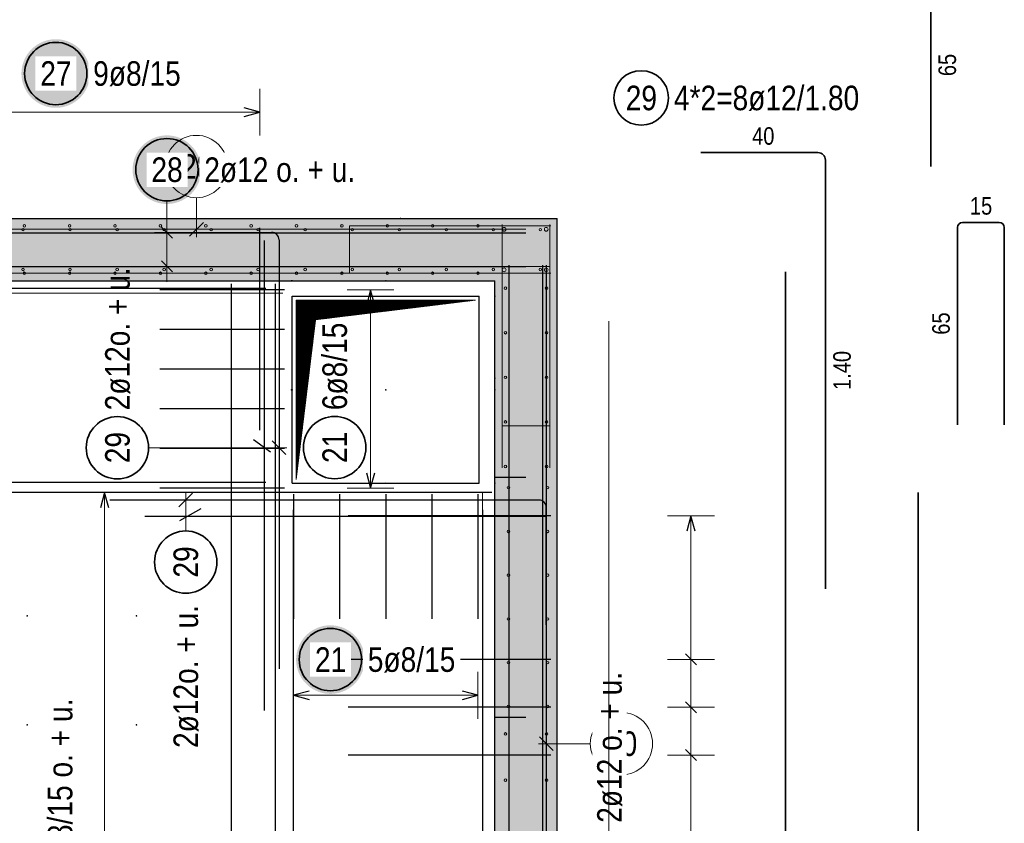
# Model space of a CAD drawing. Header units: millimetres. Extents: x -10.2 to 30.7, y 0 to 21.
# Tile 27 of 40: x 18.7 to 21.9, y 4.3 to 6.9. Entities that reach past the tile are written whole.
import ezdxf

# ---------------------------------------------------------------- set-up
doc = ezdxf.new("R2010")
doc.units = ezdxf.units.MM
doc.linetypes.add('HIDDEN', pattern=[0.375, 0.25, -0.125])
doc.layers.add('nplo Bewehrung', color=7, linetype='Continuous', lineweight=20)
doc.styles.add('Arial Narrow', font='ARIALN.TTF')

msp = doc.modelspace()

# ---------------------------------------------------------------- hatches: boundary and pattern name
at = {"lineweight": 25, "true_color": 0xffffff}
for points in [[(18.9286, 6.7058), (18.9285, 6.7097), (18.9283, 6.7135), (18.928, 6.7173), (18.9275, 6.7212), (18.9269, 6.7249), (18.9262, 6.7287), (18.9253, 6.7325), (18.9243, 6.7362), (18.9232, 6.7398), (18.9219, 6.7435), (18.9205, 6.7471), (18.919, 6.7506), (18.9174, 6.7541), (18.9157, 6.7575), (18.9138, 6.7608), (18.9118, 6.7641), (18.9098, 6.7674), (18.9076, 6.7705), (18.9052, 6.7736), (18.9028, 6.7766), (18.9003, 6.7794), (18.8977, 6.7823), (18.895, 6.785), (18.8922, 6.7876), (18.8893, 6.7901), (18.8863, 6.7925), (18.8832, 6.7948), (18.8801, 6.797), (18.8768, 6.7991), (18.8736, 6.8011), (18.8702, 6.803), (18.8668, 6.8047), (18.8633, 6.8063), (18.8598, 6.8078), (18.8562, 6.8092), (18.8526, 6.8105), (18.8489, 6.8116), (18.8452, 6.8126), (18.8414, 6.8134), (18.8377, 6.8142), (18.8339, 6.8148), (18.8301, 6.8152), (18.8262, 6.8156), (18.8224, 6.8158), (18.8186, 6.8158), (18.8147, 6.8158), (18.8109, 6.8156), (18.8071, 6.8152), (18.8032, 6.8148), (18.7995, 6.8142), (18.7957, 6.8134), (18.7919, 6.8126), (18.7882, 6.8116), (18.7846, 6.8105), (18.7809, 6.8092), (18.7774, 6.8078), (18.7738, 6.8063), (18.7703, 6.8047), (18.7669, 6.803), (18.7636, 6.8011), (18.7603, 6.7991), (18.757, 6.797), (18.7539, 6.7948), (18.7508, 6.7925), (18.7479, 6.7901), (18.745, 6.7876), (18.7421, 6.785), (18.7394, 6.7823), (18.7368, 6.7794), (18.7343, 6.7766), (18.7319, 6.7736), (18.7296, 6.7705), (18.7274, 6.7674), (18.7253, 6.7641), (18.7233, 6.7608), (18.7214, 6.7575), (18.7197, 6.7541), (18.7181, 6.7506), (18.7166, 6.7471), (18.7152, 6.7435), (18.7139, 6.7398), (18.7128, 6.7362), (18.7118, 6.7325), (18.711, 6.7287), (18.7102, 6.7249), (18.7096, 6.7212), (18.7092, 6.7173), (18.7088, 6.7135), (18.7086, 6.7097), (18.7086, 6.7058), (18.7086, 6.702), (18.7088, 6.6982), (18.7092, 6.6943), (18.7096, 6.6905), (18.7102, 6.6867), (18.711, 6.683), (18.7118, 6.6792), (18.7128, 6.6755), (18.7139, 6.6719), (18.7152, 6.6682), (18.7166, 6.6646), (18.7181, 6.6611), (18.7197, 6.6576), (18.7214, 6.6542), (18.7233, 6.6508), (18.7253, 6.6476), (18.7274, 6.6443), (18.7296, 6.6412), (18.7319, 6.6381), (18.7343, 6.6351), (18.7368, 6.6322), (18.7394, 6.6294), (18.7421, 6.6267), (18.745, 6.6241), (18.7479, 6.6216), (18.7508, 6.6192), (18.7539, 6.6169), (18.757, 6.6146), (18.7603, 6.6126), (18.7636, 6.6106), (18.7669, 6.6087), (18.7703, 6.607), (18.7738, 6.6054), (18.7774, 6.6039), (18.7809, 6.6025), (18.7846, 6.6012), (18.7882, 6.6001), (18.7919, 6.5991), (18.7957, 6.5982), (18.7995, 6.5975), (18.8032, 6.5969), (18.8071, 6.5964), (18.8109, 6.5961), (18.8147, 6.5959), (18.8186, 6.5958), (18.8224, 6.5959), (18.8262, 6.5961), (18.8301, 6.5964), (18.8339, 6.5969), (18.8377, 6.5975), (18.8414, 6.5982), (18.8452, 6.5991), (18.8489, 6.6001), (18.8526, 6.6012), (18.8562, 6.6025), (18.8598, 6.6039), (18.8633, 6.6054), (18.8668, 6.607), (18.8702, 6.6087), (18.8736, 6.6106), (18.8768, 6.6126), (18.8801, 6.6146), (18.8832, 6.6169), (18.8863, 6.6192), (18.8893, 6.6216), (18.8922, 6.6241), (18.895, 6.6267), (18.8977, 6.6294), (18.9003, 6.6322), (18.9028, 6.6351), (18.9052, 6.6381), (18.9076, 6.6412), (18.9098, 6.6443), (18.9118, 6.6476), (18.9138, 6.6508), (18.9157, 6.6542), (18.9174, 6.6576), (18.919, 6.6611), (18.9205, 6.6646), (18.9219, 6.6682), (18.9232, 6.6719), (18.9243, 6.6755), (18.9253, 6.6792), (18.9262, 6.683), (18.9269, 6.6867), (18.9275, 6.6905), (18.928, 6.6943), (18.9283, 6.6982)], [(19.285, 6.3972), (19.2849, 6.4011), (19.2847, 6.4049), (19.2844, 6.4087), (19.2839, 6.4125), (19.2833, 6.4163), (19.2826, 6.4201), (19.2817, 6.4238), (19.2807, 6.4275), (19.2796, 6.4312), (19.2784, 6.4349), (19.277, 6.4384), (19.2755, 6.442), (19.2739, 6.4454), (19.2721, 6.4489), (19.2703, 6.4522), (19.2683, 6.4555), (19.2662, 6.4587), (19.264, 6.4619), (19.2617, 6.465), (19.2593, 6.4679), (19.2567, 6.4708), (19.2541, 6.4736), (19.2514, 6.4764), (19.2486, 6.479), (19.2457, 6.4815), (19.2427, 6.4839), (19.2397, 6.4862), (19.2365, 6.4884), (19.2333, 6.4905), (19.23, 6.4925), (19.2266, 6.4944), (19.2232, 6.4961), (19.2197, 6.4977), (19.2162, 6.4992), (19.2126, 6.5006), (19.209, 6.5018), (19.2053, 6.503), (19.2016, 6.504), (19.1979, 6.5048), (19.1941, 6.5056), (19.1903, 6.5062), (19.1865, 6.5066), (19.1827, 6.507), (19.1788, 6.5072), (19.175, 6.5072), (19.1712, 6.5072), (19.1673, 6.507), (19.1635, 6.5066), (19.1597, 6.5062), (19.1559, 6.5056), (19.1521, 6.5048), (19.1484, 6.504), (19.1447, 6.503), (19.141, 6.5018), (19.1374, 6.5006), (19.1338, 6.4992), (19.1303, 6.4977), (19.1268, 6.4961), (19.1234, 6.4944), (19.12, 6.4925), (19.1167, 6.4905), (19.1135, 6.4884), (19.1103, 6.4862), (19.1073, 6.4839), (19.1043, 6.4815), (19.1014, 6.479), (19.0986, 6.4764), (19.0959, 6.4736), (19.0933, 6.4708), (19.0907, 6.4679), (19.0883, 6.465), (19.086, 6.4619), (19.0838, 6.4587), (19.0817, 6.4555), (19.0797, 6.4522), (19.0779, 6.4489), (19.0761, 6.4454), (19.0745, 6.442), (19.073, 6.4384), (19.0716, 6.4349), (19.0704, 6.4312), (19.0693, 6.4275), (19.0683, 6.4238), (19.0674, 6.4201), (19.0667, 6.4163), (19.0661, 6.4125), (19.0656, 6.4087), (19.0653, 6.4049), (19.0651, 6.4011), (19.065, 6.3972), (19.0651, 6.3934), (19.0653, 6.3896), (19.0656, 6.3857), (19.0661, 6.3819), (19.0667, 6.3781), (19.0674, 6.3744), (19.0683, 6.3706), (19.0693, 6.3669), (19.0704, 6.3632), (19.0716, 6.3596), (19.073, 6.356), (19.0745, 6.3525), (19.0761, 6.349), (19.0779, 6.3456), (19.0797, 6.3422), (19.0817, 6.3389), (19.0838, 6.3357), (19.086, 6.3326), (19.0883, 6.3295), (19.0907, 6.3265), (19.0933, 6.3236), (19.0959, 6.3208), (19.0986, 6.3181), (19.1014, 6.3155), (19.1043, 6.313), (19.1073, 6.3105), (19.1103, 6.3082), (19.1135, 6.306), (19.1167, 6.3039), (19.12, 6.302), (19.1234, 6.3001), (19.1268, 6.2984), (19.1303, 6.2967), (19.1338, 6.2952), (19.1374, 6.2939), (19.141, 6.2926), (19.1447, 6.2915), (19.1484, 6.2905), (19.1521, 6.2896), (19.1559, 6.2889), (19.1597, 6.2883), (19.1635, 6.2878), (19.1673, 6.2875), (19.1712, 6.2873), (19.175, 6.2872), (19.1788, 6.2873), (19.1827, 6.2875), (19.1865, 6.2878), (19.1903, 6.2883), (19.1941, 6.2889), (19.1979, 6.2896), (19.2016, 6.2905), (19.2053, 6.2915), (19.209, 6.2926), (19.2126, 6.2939), (19.2162, 6.2952), (19.2197, 6.2967), (19.2232, 6.2984), (19.2266, 6.3001), (19.23, 6.302), (19.2333, 6.3039), (19.2365, 6.306), (19.2397, 6.3082), (19.2427, 6.3105), (19.2457, 6.313), (19.2486, 6.3155), (19.2514, 6.3181), (19.2541, 6.3208), (19.2567, 6.3236), (19.2593, 6.3265), (19.2617, 6.3295), (19.264, 6.3326), (19.2662, 6.3357), (19.2683, 6.3389), (19.2703, 6.3422), (19.2721, 6.3456), (19.2739, 6.349), (19.2755, 6.3525), (19.277, 6.356), (19.2784, 6.3596), (19.2796, 6.3632), (19.2807, 6.3669), (19.2817, 6.3706), (19.2826, 6.3744), (19.2833, 6.3781), (19.2839, 6.3819), (19.2844, 6.3857), (19.2847, 6.3896)], [(19.8096, 4.8254), (19.8095, 4.8292), (19.8093, 4.8331), (19.809, 4.8369), (19.8085, 4.8407), (19.8079, 4.8445), (19.8072, 4.8483), (19.8063, 4.852), (19.8053, 4.8557), (19.8042, 4.8594), (19.803, 4.863), (19.8016, 4.8666), (19.8001, 4.8701), (19.7985, 4.8736), (19.7967, 4.877), (19.7948, 4.8804), (19.7929, 4.8837), (19.7908, 4.8869), (19.7886, 4.89), (19.7863, 4.8931), (19.7838, 4.8961), (19.7813, 4.899), (19.7787, 4.9018), (19.776, 4.9045), (19.7732, 4.9071), (19.7703, 4.9097), (19.7673, 4.9121), (19.7642, 4.9144), (19.7611, 4.9166), (19.7579, 4.9187), (19.7546, 4.9206), (19.7512, 4.9225), (19.7478, 4.9243), (19.7443, 4.9259), (19.7408, 4.9274), (19.7372, 4.9288), (19.7336, 4.93), (19.7299, 4.9311), (19.7262, 4.9321), (19.7225, 4.933), (19.7187, 4.9337), (19.7149, 4.9343), (19.7111, 4.9348), (19.7073, 4.9351), (19.7034, 4.9353), (19.6996, 4.9354), (19.6957, 4.9353), (19.6919, 4.9351), (19.6881, 4.9348), (19.6843, 4.9343), (19.6805, 4.9337), (19.6767, 4.933), (19.673, 4.9321), (19.6693, 4.9311), (19.6656, 4.93), (19.662, 4.9288), (19.6584, 4.9274), (19.6548, 4.9259), (19.6514, 4.9243), (19.6479, 4.9225), (19.6446, 4.9206), (19.6413, 4.9187), (19.6381, 4.9166), (19.6349, 4.9144), (19.6319, 4.9121), (19.6289, 4.9097), (19.626, 4.9071), (19.6232, 4.9045), (19.6205, 4.9018), (19.6178, 4.899), (19.6153, 4.8961), (19.6129, 4.8931), (19.6106, 4.89), (19.6084, 4.8869), (19.6063, 4.8837), (19.6043, 4.8804), (19.6025, 4.877), (19.6007, 4.8736), (19.5991, 4.8701), (19.5976, 4.8666), (19.5962, 4.863), (19.595, 4.8594), (19.5938, 4.8557), (19.5929, 4.852), (19.592, 4.8483), (19.5913, 4.8445), (19.5907, 4.8407), (19.5902, 4.8369), (19.5899, 4.8331), (19.5897, 4.8292), (19.5896, 4.8254), (19.5897, 4.8215), (19.5899, 4.8177), (19.5902, 4.8139), (19.5907, 4.8101), (19.5913, 4.8063), (19.592, 4.8025), (19.5929, 4.7988), (19.5938, 4.7951), (19.595, 4.7914), (19.5962, 4.7878), (19.5976, 4.7842), (19.5991, 4.7806), (19.6007, 4.7772), (19.6025, 4.7737), (19.6043, 4.7704), (19.6063, 4.7671), (19.6084, 4.7639), (19.6106, 4.7607), (19.6129, 4.7577), (19.6153, 4.7547), (19.6178, 4.7518), (19.6205, 4.749), (19.6232, 4.7463), (19.626, 4.7436), (19.6289, 4.7411), (19.6319, 4.7387), (19.6349, 4.7364), (19.6381, 4.7342), (19.6413, 4.7321), (19.6446, 4.7301), (19.6479, 4.7283), (19.6514, 4.7265), (19.6548, 4.7249), (19.6584, 4.7234), (19.662, 4.722), (19.6656, 4.7208), (19.6693, 4.7196), (19.673, 4.7187), (19.6767, 4.7178), (19.6805, 4.7171), (19.6843, 4.7165), (19.6881, 4.716), (19.6919, 4.7157), (19.6957, 4.7155), (19.6996, 4.7154), (19.7034, 4.7155), (19.7073, 4.7157), (19.7111, 4.716), (19.7149, 4.7165), (19.7187, 4.7171), (19.7225, 4.7178), (19.7262, 4.7187), (19.7299, 4.7196), (19.7336, 4.7208), (19.7372, 4.722), (19.7408, 4.7234), (19.7443, 4.7249), (19.7478, 4.7265), (19.7512, 4.7283), (19.7546, 4.7301), (19.7579, 4.7321), (19.7611, 4.7342), (19.7642, 4.7364), (19.7673, 4.7387), (19.7703, 4.7411), (19.7732, 4.7436), (19.776, 4.7463), (19.7787, 4.749), (19.7813, 4.7518), (19.7838, 4.7547), (19.7863, 4.7577), (19.7886, 4.7607), (19.7908, 4.7639), (19.7929, 4.7671), (19.7948, 4.7704), (19.7967, 4.7737), (19.7985, 4.7772), (19.8001, 4.7806), (19.8016, 4.7842), (19.803, 4.7878), (19.8042, 4.7914), (19.8053, 4.7951), (19.8063, 4.7988), (19.8072, 4.8025), (19.8079, 4.8063), (19.8085, 4.8101), (19.809, 4.8139), (19.8093, 4.8177)]]:
    msp.add_hatch(color=7, dxfattribs=at).paths.add_polyline_path(points)
at = {"lineweight": 13, "true_color": 0xd7ffd7}
for points in [[(20.2271, 6.241), (20.2271, 6.041), (18.2271, 6.041), (18.2271, 6.241)], [(20.4271, 6.241), (20.4271, 2.391), (20.2271, 2.391), (20.2271, 6.241)]]:
    msp.add_hatch(color=254, dxfattribs=at).paths.add_polyline_path(points)
at = {"lineweight": 13}
h = msp.add_hatch(dxfattribs=at)
h.set_pattern_fill('Mau', color=6, scale=0.01, angle=45, style=0, pattern_type=2)
h.set_pattern_definition([(45, (0, 0), (-0.00183847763, 0.00183847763), [])])
h.paths.add_polyline_path([(19.5896, 5.4035), (19.6521, 5.916), (20.1646, 5.9785), (19.5896, 5.9785)])

# ---------------------------------------------------------------- linework, layer by layer
at = {"color": 2, "linetype": 'Continuous', "lineweight": 35}
for p, q in [((21.6254, 6.4077), (21.6254, 7.0337)), ((20.8878, 6.4522), (21.2638, 6.4522)), ((21.2878, 6.4282), (21.2878, 5.0522)), ((21.7276, 6.2281), (21.8456, 6.2281)), ((21.7116, 5.5781), (21.7116, 6.2121)), ((21.8616, 6.2121), (21.8616, 5.5781)), ((21.1591, 6.0697), (21.1591, 2.2697)), ((21.5855, 5.361), (21.5855, 2.411))]:
    msp.add_line(p, q, dxfattribs=at)
at = {"color": 5, "linetype": 'Continuous', "lineweight": 18}
for p, q in [((19.4731, 6.5068), (19.4731, 6.6568)), ((18.2811, 6.5818), (19.4731, 6.5818)), ((19.175, 6.2972), (19.175, 6.245)), ((19.175, 6.245), (19.175, 6.037)), ((19.25, 6.195), (19.1, 6.195)), ((19.25, 6.087), (19.1, 6.087)), ((19.9035, 6.012), (19.7535, 6.012)), ((19.8285, 5.375), (19.8285, 6.012)), ((19.1163, 5.505), (19.5599, 5.505)), ((19.7535, 5.375), (19.9035, 5.375)), ((19.05, 5.362), (18.9, 5.362)), ((18.975, 2.445), (18.975, 5.362)), ((19.2356, 5.2381), (19.2356, 5.3622)), ((20.9314, 5.287), (20.7814, 5.287)), ((20.8564, 2.215), (20.8564, 5.287)), ((20.7814, 4.8262), (20.9314, 4.8262)), ((19.5811, 4.7858), (19.5811, 4.6358)), ((20.1731, 4.6358), (20.1731, 4.7858)), ((20.1731, 4.7108), (19.5811, 4.7108)), ((20.7814, 4.6726), (20.9314, 4.6726)), ((20.7814, 4.519), (20.9314, 4.519))]:
    msp.add_line(p, q, dxfattribs=at)
at = {"color": 3, "linetype": 'Continuous', "lineweight": 25}
for p, q in [((19.4731, 6.5818), (19.4231, 6.5952)), ((19.4231, 6.5684), (19.4731, 6.5818)), ((18.2271, 6.241), (20.2271, 6.241)), ((20.2271, 6.241), (20.4271, 6.241)), ((20.4271, 2.391), (20.4271, 6.241)), ((18.1771, 6.195), (20.3271, 6.195)), ((19.1349, 6.196), (19.5109, 6.196)), ((19.1927, 6.1773), (19.1573, 6.2127)), ((19.4731, 5.561), (19.4731, 6.211)), ((19.4867, 6.1697), (19.4867, 4.6625)), ((19.5349, 6.172), (19.5349, 4.796)), ((19.1927, 6.0693), (19.1573, 6.1047)), ((18.1771, 6.087), (20.3271, 6.087)), ((20.2731, 2.291), (20.2731, 6.091)), ((20.3811, 2.291), (20.3811, 6.091)), ((20.3921, 6.091), (20.3921, 2.291)), ((18.2271, 6.041), (20.2271, 6.041)), ((20.2271, 2.391), (20.2271, 6.041)), ((18.1921, 6.017), (19.4921, 6.017)), ((19.5521, 6.012), (19.1521, 6.012)), ((19.3818, 2.401), (19.3818, 6.031)), ((19.5231, 2.401), (19.5231, 6.031)), ((19.8285, 6.012), (19.8151, 5.962)), ((19.8419, 5.962), (19.8285, 6.012)), ((19.5771, 5.391), (19.5771, 5.991)), ((19.5771, 5.991), (20.1771, 5.991)), ((20.1771, 5.391), (20.1771, 5.991)), ((19.5521, 5.8846), (19.1521, 5.8846)), ((19.5521, 5.7572), (19.1521, 5.7572)), ((19.5521, 5.6298), (19.1521, 5.6298)), ((19.4524, 5.5312), (19.5074, 5.4924)), ((19.5521, 5.5024), (19.1521, 5.5024)), ((19.557, 5.4829), (19.5128, 5.5271)), ((19.8151, 5.425), (19.8285, 5.375)), ((19.8285, 5.375), (19.8419, 5.425)), ((18.1921, 5.395), (19.4921, 5.395)), ((19.5521, 5.375), (19.1521, 5.375)), ((19.5771, 5.391), (20.1771, 5.391)), ((20.2171, 5.362), (18.2371, 5.362)), ((18.975, 5.362), (18.9616, 5.312)), ((18.9884, 5.312), (18.975, 5.362)), ((19.2577, 5.3593), (19.2135, 5.3151)), ((19.5811, 5.356), (19.5811, 4.956)), ((19.7291, 5.356), (19.7291, 4.956)), ((19.8771, 5.356), (19.8771, 4.956)), ((20.0251, 5.356), (20.0251, 4.956)), ((20.1731, 5.356), (20.1731, 4.956)), ((20.3683, 5.3372), (18.9923, 5.3372)), ((19.2168, 5.2715), (19.2846, 5.3103)), ((20.3923, 4.9372), (20.3923, 5.3132)), ((19.1047, 5.2857), (20.3894, 5.2857)), ((19.5811, 2.356), (19.5811, 5.306)), ((20.4071, 5.287), (19.7571, 5.287)), ((20.1881, 2.356), (20.1881, 5.306)), ((20.8564, 5.287), (20.843, 5.237)), ((20.8698, 5.237), (20.8564, 5.287)), ((20.8388, 4.8438), (20.8741, 4.8085)), ((20.4071, 4.8262), (19.7571, 4.8262)), ((19.6311, 4.7241), (19.5811, 4.7108)), ((19.5811, 4.7108), (19.6311, 4.6974)), ((20.1731, 4.7108), (20.1231, 4.7241)), ((20.1231, 4.6974), (20.1731, 4.7108)), ((20.8388, 4.6902), (20.8741, 4.6549)), ((20.4071, 4.6726), (19.7571, 4.6726)), ((20.4071, 4.519), (19.7571, 4.519)), ((20.8388, 4.5366), (20.8741, 4.5013))]:
    msp.add_line(p, q, dxfattribs=at)
at = {"color": 9, "linetype": 'Continuous', "lineweight": 0}
for p, q in [((19.2699, 6.3074), (19.2699, 6.181)), ((19.2478, 6.1839), (19.292, 6.2281)), ((18.1771, 6.206), (20.3271, 6.206)), ((19.5471, 6.001), (18.2471, 6.001)), ((20.1871, 5.361), (20.1871, 2.411)), ((20.5333, 4.5556), (20.3671, 4.5556)), ((20.37, 4.5777), (20.4142, 4.5335))]:
    msp.add_line(p, q, dxfattribs=at)
at = {"color": 6, "linetype": 'Continuous', "lineweight": 13}
for p, q in [((19.5896, 5.4035), (19.5896, 5.9785)), ((19.5896, 5.9785), (20.1646, 5.9785)), ((19.6521, 5.916), (20.1646, 5.9785)), ((19.5896, 5.4035), (19.6521, 5.916))]:
    msp.add_line(p, q, dxfattribs=at)
at = {"color": 3, "linetype": 'HIDDEN', "lineweight": 25, "ltscale": 0.25}
for p, q in [((20.2271, 5.411), (20.4271, 5.411)), ((20.2271, 4.641), (20.4271, 4.641))]:
    msp.add_line(p, q, dxfattribs=at)
at = {"color": 2, "linetype": 'Continuous', "lineweight": 35}
for centre, radius in [((18.8186, 6.7058), 0.1), ((20.6967, 6.6274), 0.0875), ((19.175, 6.3972), 0.1), ((19.0163, 5.505), 0.1), ((19.7133, 5.5056), 0.1), ((19.2356, 5.1381), 0.1), ((19.6996, 4.8254), 0.1)]:
    msp.add_circle(centre, radius, dxfattribs=at)
at = {"color": 9, "linetype": 'Continuous', "lineweight": 0}
for centre, radius in [((19.2699, 6.4074), 0.1), ((19.9249, 6.241), 0.00111), ((19.5749, 6.041), 0.00111), ((19.5771, 6.041), 0.00111), ((19.8771, 6.041), 0.00111), ((20.2271, 5.991), 0.00111), ((20.2271, 5.728), 0.00111), ((19.5749, 5.691), 0.00111), ((19.5771, 5.691), 0.00111), ((19.8771, 5.691), 0.00111), ((20.2271, 5.691), 0.00111), ((19.8771, 5.391), 0.00111), ((20.2271, 5.391), 0.00111), ((18.7271, 4.966), 0.00111), ((19.0771, 4.966), 0.00111), ((20.6333, 4.5556), 0.1), ((18.7271, 4.616), 0.00111), ((19.0771, 4.616), 0.00111)]:
    msp.add_circle(centre, radius, dxfattribs=at)
at = {"color": 2, "linetype": 'Continuous', "lineweight": 35}
for centre, radius, start, end in [((21.2638, 6.4282), 0.024, 0, 90), ((21.7276, 6.2121), 0.016, 90, 180), ((21.8456, 6.2121), 0.016, 0, 90)]:
    msp.add_arc(centre, radius, start, end, dxfattribs=at)
at = {"color": 3, "linetype": 'Continuous', "lineweight": 25}
for centre in [(19.5109, 6.172), (20.3683, 5.3132)]:
    msp.add_arc(centre, 0.024, 0, 90, dxfattribs=at)
at = {"layer": 'nplo Bewehrung', "color": 9, "linetype": 'Continuous', "lineweight": 0}
for p, q in [((19.7611, 6.065), (19.7611, 6.217)), ((19.7611, 6.217), (20.4071, 6.217)), ((20.2511, 6.221), (20.2511, 5.575)), ((20.4031, 5.575), (20.4031, 6.221)), ((18.2371, 6.065), (20.2171, 6.065)), ((18.2371, 6.065), (20.2171, 6.065)), ((20.4071, 6.065), (19.7611, 6.065)), ((20.2511, 5.441), (20.2511, 6.087)), ((20.2511, 6.087), (20.4031, 6.087)), ((20.4031, 6.087), (20.4031, 5.441)), ((20.2511, 5.575), (20.4031, 5.575))]:
    msp.add_line(p, q, dxfattribs=at)
for centre, radius in [((18.7137, 6.205), 0.004), ((18.7137, 6.205), 0.004), ((18.7177, 6.217), 0.004), ((18.7177, 6.217), 0.004), ((18.8633, 6.217), 0.004), ((18.8633, 6.217), 0.004), ((18.8645, 6.205), 0.004), ((18.8645, 6.205), 0.004), ((19.0088, 6.217), 0.004), ((19.0088, 6.217), 0.004), ((19.0154, 6.205), 0.004), ((19.0154, 6.205), 0.004), ((19.1543, 6.217), 0.004), ((19.1543, 6.217), 0.004), ((19.1662, 6.205), 0.004), ((19.1662, 6.205), 0.004), ((19.2999, 6.217), 0.004), ((19.2999, 6.217), 0.004), ((19.3171, 6.205), 0.004), ((19.3171, 6.205), 0.004), ((19.4454, 6.217), 0.004), ((19.4454, 6.217), 0.004), ((19.468, 6.205), 0.004), ((19.468, 6.205), 0.004), ((19.591, 6.217), 0.004), ((19.591, 6.217), 0.004), ((19.6188, 6.205), 0.004), ((19.6188, 6.205), 0.004), ((19.7365, 6.217), 0.004), ((19.7365, 6.217), 0.004), ((19.7697, 6.205), 0.004), ((19.7697, 6.205), 0.004), ((19.882, 6.217), 0.004), ((19.882, 6.217), 0.004), ((19.9205, 6.205), 0.004), ((19.9205, 6.205), 0.004), ((20.0276, 6.217), 0.004), ((20.0276, 6.217), 0.004), ((20.0714, 6.205), 0.004), ((20.0714, 6.205), 0.004), ((20.1731, 6.217), 0.004), ((20.1731, 6.217), 0.004), ((20.2222, 6.205), 0.004), ((20.2222, 6.205), 0.004), ((20.2571, 6.206), 0.006), ((20.2571, 6.206), 0.006), ((20.3731, 6.205), 0.004), ((20.3731, 6.205), 0.004), ((20.3921, 6.206), 0.006), ((20.3921, 6.206), 0.006), ((18.7137, 6.077), 0.004), ((18.7137, 6.077), 0.004), ((18.7177, 6.065), 0.004), ((18.7177, 6.065), 0.004), ((18.8633, 6.065), 0.004), ((18.8633, 6.065), 0.004), ((18.8645, 6.077), 0.004), ((18.8645, 6.077), 0.004), ((19.0088, 6.065), 0.004), ((19.0088, 6.065), 0.004), ((19.0154, 6.077), 0.004), ((19.0154, 6.077), 0.004), ((19.1543, 6.065), 0.004), ((19.1543, 6.065), 0.004), ((19.1662, 6.077), 0.004), ((19.1662, 6.077), 0.004), ((19.2999, 6.065), 0.004), ((19.2999, 6.065), 0.004), ((19.3171, 6.077), 0.004), ((19.3171, 6.077), 0.004), ((19.4454, 6.065), 0.004), ((19.4454, 6.065), 0.004), ((19.468, 6.077), 0.004), ((19.468, 6.077), 0.004), ((19.591, 6.065), 0.004), ((19.591, 6.065), 0.004), ((19.6188, 6.077), 0.004), ((19.6188, 6.077), 0.004), ((19.7365, 6.065), 0.004), ((19.7365, 6.065), 0.004), ((19.7697, 6.077), 0.004), ((19.7697, 6.077), 0.004), ((19.882, 6.065), 0.004), ((19.882, 6.065), 0.004), ((19.9205, 6.077), 0.004), ((19.9205, 6.077), 0.004), ((20.0276, 6.065), 0.004), ((20.0276, 6.065), 0.004), ((20.0714, 6.077), 0.004), ((20.0714, 6.077), 0.004), ((20.1731, 6.065), 0.004), ((20.1731, 6.065), 0.004), ((20.2222, 6.077), 0.004), ((20.2222, 6.077), 0.004), ((20.2571, 6.076), 0.006), ((20.2571, 6.076), 0.006), ((20.3731, 6.077), 0.004), ((20.3731, 6.077), 0.004), ((20.3921, 6.076), 0.006), ((20.3921, 6.076), 0.006), ((20.2611, 6.017), 0.004), ((20.2611, 6.017), 0.004), ((20.3931, 6.017), 0.004), ((20.3931, 6.017), 0.004), ((20.2611, 5.874), 0.004), ((20.2611, 5.874), 0.004), ((20.3931, 5.874), 0.004), ((20.3931, 5.874), 0.004), ((20.2611, 5.731), 0.004), ((20.2611, 5.731), 0.004), ((20.3931, 5.731), 0.004), ((20.3931, 5.731), 0.004), ((20.2611, 5.588), 0.004), ((20.2611, 5.588), 0.004), ((20.3931, 5.588), 0.004), ((20.3931, 5.588), 0.004), ((20.2611, 5.445), 0.004), ((20.2611, 5.445), 0.004), ((20.3931, 5.445), 0.004), ((20.3931, 5.445), 0.004), ((20.2711, 5.377), 0.004), ((20.2711, 5.377), 0.004), ((20.3963, 5.377), 0.004), ((20.3963, 5.377), 0.004), ((20.2711, 5.2366), 0.004), ((20.2711, 5.2366), 0.004), ((20.3963, 5.2366), 0.004), ((20.3963, 5.2366), 0.004), ((20.2711, 5.0962), 0.004), ((20.2711, 5.0962), 0.004), ((20.3963, 5.0962), 0.004), ((20.3963, 5.0962), 0.004), ((20.2711, 4.9558), 0.004), ((20.2711, 4.9558), 0.004), ((20.3963, 4.9558), 0.004), ((20.3963, 4.9558), 0.004), ((20.2711, 4.8154), 0.004), ((20.2711, 4.8154), 0.004), ((20.3963, 4.8154), 0.004), ((20.3963, 4.8154), 0.004), ((20.2711, 4.675), 0.004), ((20.2711, 4.675), 0.004), ((20.3963, 4.675), 0.004), ((20.3963, 4.675), 0.004), ((20.2611, 4.587), 0.004), ((20.2611, 4.587), 0.004), ((20.3931, 4.587), 0.004), ((20.3931, 4.587), 0.004), ((20.2611, 4.4386), 0.004), ((20.2611, 4.4386), 0.004), ((20.3931, 4.4386), 0.004), ((20.3931, 4.4386), 0.004)]:
    msp.add_circle(centre, radius, dxfattribs=at)

# ---------------------------------------------------------------- texts
at = {"color": 3, "lineweight": 25, "char_height": 0.05625, "attachment_point": 1, "rotation": 90, "line_spacing_factor": 0.9, "style": 'Arial Narrow'}
for s, insert in [('65', (21.6504, 6.6973)), ('65', (21.6303, 5.8677)), ('1.40', (21.3128, 5.6903))]:
    msp.add_mtext(s, dxfattribs=dict(at, insert=insert))
at = {"color": 2, "lineweight": 35, "char_height": 0.07875, "attachment_point": 1, "line_spacing_factor": 0.9, "style": 'Arial Narrow'}
for s, insert in [('29', (20.6471, 6.6668)), ('4*2=8ø12/1.80', (20.8017, 6.6668))]:
    msp.add_mtext(s, dxfattribs=dict(at, insert=insert))
at = {"color": 3, "lineweight": 25, "char_height": 0.05625, "attachment_point": 1, "line_spacing_factor": 0.9, "style": 'Arial Narrow'}
for s, insert in [('40', (21.0524, 6.5335)), ('15', (21.7511, 6.3093))]:
    msp.add_mtext(s, dxfattribs=dict(at, insert=insert))
at = {"color": 9, "lineweight": 0, "char_height": 0.07875, "attachment_point": 1, "line_spacing_factor": 0.9, "style": 'Arial Narrow'}
for s, insert in [('28', (19.2203, 6.4468)), ('20', (20.5837, 4.595))]:
    msp.add_mtext(s, dxfattribs=dict(at, insert=insert))
at = {"color": 2, "lineweight": 35, "char_height": 0.07875, "attachment_point": 1, "rotation": 90, "line_spacing_factor": 0.9, "style": 'Arial Narrow'}
for s, insert in [('2ø12o. + u.', (18.9769, 5.625)), ('6ø8/15', (19.674, 5.6256)), ('29', (18.9769, 5.4554)), ('21', (19.674, 5.456)), ('29', (19.1962, 5.0885)), ('2ø12o. + u.', (19.1962, 4.5417))]:
    msp.add_mtext(s, dxfattribs=dict(at, insert=insert))
at = {"color": 2, "lineweight": 35, "insert": (18.7931, 4.0909), "char_height": 0.07875, "attachment_point": 1, "rotation": 90, "line_spacing_factor": 0.9, "style": 'Arial Narrow', "bg_fill": 3, "box_fill_scale": 1.2, "bg_fill_color": 256, "bg_fill_true_color": 13158600, "bg_fill_transparency": 0}
msp.add_mtext('20ø8/15 o. + u.', dxfattribs=at)

# ---------------------------------------------------------------- next in the draw order: texts
at = {"color": 2, "lineweight": 35, "char_height": 0.07875, "attachment_point": 1, "line_spacing_factor": 0.9, "style": 'Arial Narrow', "bg_fill": 3, "box_fill_scale": 1.2, "bg_fill_color": 256, "bg_fill_true_color": 13158600, "bg_fill_transparency": 0}
for s, insert in [('27', (18.7689, 6.7452)), ('9ø8/15', (18.9386, 6.7452)), ('28', (19.1254, 6.4366)), ('2ø12 o. + u.', (19.295, 6.4366)), ('21', (19.65, 4.8648)), ('5ø8/15', (19.8196, 4.8648))]:
    msp.add_mtext(s, dxfattribs=dict(at, insert=insert))
at = {"color": 2, "lineweight": 35, "insert": (20.5554, 4.3018), "char_height": 0.07875, "attachment_point": 1, "rotation": 90, "line_spacing_factor": 0.9, "style": 'Arial Narrow', "bg_fill": 3, "box_fill_scale": 1.2, "bg_fill_color": 256, "bg_fill_true_color": 13158600, "bg_fill_transparency": 0}
msp.add_mtext('2ø12 o. + u.', dxfattribs=at)

# ---------------------------------------------------------------- next in the draw order: linework, layer by layer
at = {"layer": 'nplo Bewehrung', "color": 9, "linetype": 'Continuous', "lineweight": 0}
msp.add_line((20.5932, 2.511), (20.5932, 5.911), dxfattribs=at)

doc.saveas('drawing.dxf')
